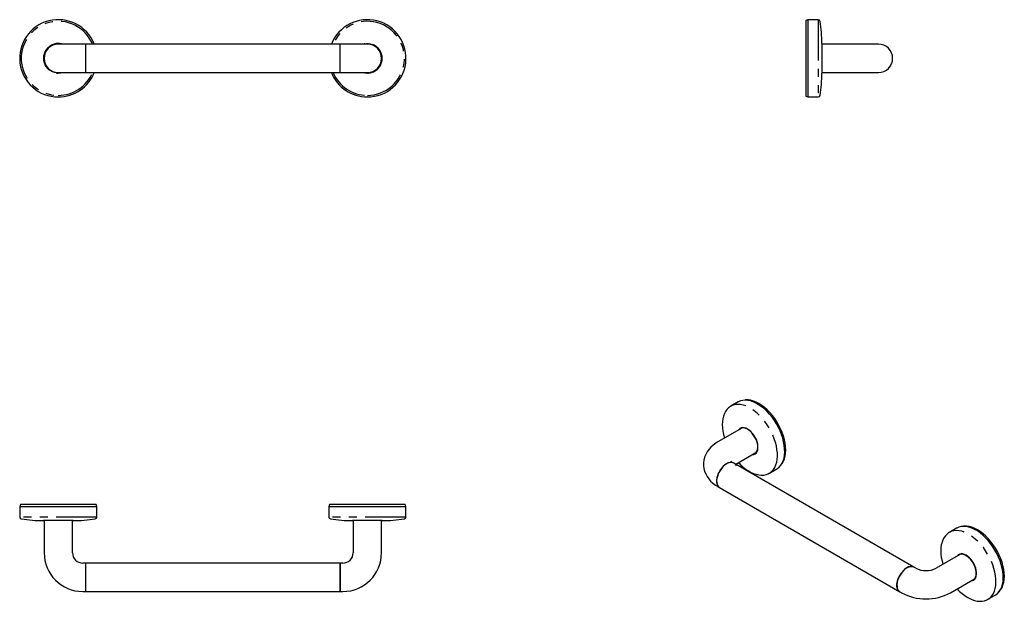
# Model space of a CAD drawing. Extents: x 32 to 185, y 132 to 222.
import ezdxf

# ---------------------------------------------------------------- set-up
doc = ezdxf.new("R2010")
doc.units = 0
doc.linetypes.add('PHANTOM', pattern=[12.7, 6.35, -1.27, 1.27, -1.27, 1.27, -1.27])
doc.layers.get('0').update_dxf_attribs({"linetype": 'CONTINUOUS'})

msp = doc.modelspace()

# ---------------------------------------------------------------- linework, layer by layer
at = {"color": 7, "linetype": 'CONTINUOUS'}
for p, q in [((154.2, 221.94), (153.85, 221.83)), ((153.85, 221.83), (153.85, 210.05)), ((155.79, 221.94), (154.2, 221.94)), ((154.2, 221.94), (154.2, 209.94)), ((41.57, 218.14), (37.77, 218.14)), ((41.97, 218.14), (41.57, 218.14)), ((81.57, 218.14), (41.97, 218.14)), ((41.97, 218.14), (41.97, 213.74)), ((81.97, 218.14), (81.57, 218.14)), ((81.57, 213.74), (81.57, 218.14)), ((85.77, 218.14), (81.97, 218.14)), ((156.35, 218.24), (156.35, 213.64)), ((161.35, 218.14), (156.35, 218.14)), ((165.15, 218.14), (161.35, 218.14)), ((37.77, 213.74), (41.57, 213.74)), ((41.57, 213.74), (41.97, 213.74)), ((41.97, 213.74), (81.57, 213.74)), ((81.57, 213.74), (81.97, 213.74)), ((81.97, 213.74), (85.77, 213.74)), ((156.35, 213.74), (161.35, 213.74)), ((161.35, 213.74), (165.15, 213.74)), ((153.85, 210.05), (154.2, 209.94)), ((154.2, 209.94), (155.79, 209.94)), ((143.35, 162.59), (142.22, 161.94)), ((144.4, 162.88), (144.11, 162.84)), ((143.93, 158.54), (140.19, 156.38)), ((143, 152.92), (146.13, 154.73)), ((145.83, 154.55), (146, 154.61)), ((142.67, 153.11), (142.39, 153.27)), ((170.67, 136.94), (142.67, 153.11)), ((149.95, 152.73), (150.13, 152.96)), ((148.22, 151.54), (149.35, 152.19)), ((148.22, 151.54), (148.25, 151.56)), ((140.19, 149.46), (140.47, 149.3)), ((140.47, 149.3), (168.47, 133.13)), ((31.89, 146.67), (31.77, 146.33)), ((31.77, 146.33), (31.77, 144.73)), ((43.77, 146.33), (31.77, 146.33)), ((43.66, 146.67), (31.89, 146.67)), ((43.77, 146.33), (43.66, 146.67)), ((43.77, 144.73), (43.77, 146.33)), ((79.89, 146.67), (79.77, 146.33)), ((79.77, 146.33), (79.77, 144.73)), ((91.77, 146.33), (79.77, 146.33)), ((91.66, 146.67), (79.89, 146.67)), ((91.77, 146.33), (91.66, 146.67)), ((91.77, 144.73), (91.77, 146.33)), ((40.07, 144.17), (35.47, 144.17)), ((35.57, 144.17), (35.57, 139.17)), ((39.97, 139.17), (39.97, 144.17)), ((88.07, 144.17), (83.47, 144.17)), ((83.57, 144.17), (83.57, 139.17)), ((87.97, 139.17), (87.97, 144.17)), ((177.29, 142.99), (176.16, 142.34)), ((178.34, 143.29), (178.05, 143.25)), ((177.88, 138.94), (174.13, 136.78)), ((41.97, 137.57), (41.57, 137.57)), ((81.57, 137.57), (41.97, 137.57)), ((41.97, 137.57), (41.97, 135.37)), ((41.97, 137.57), (41.97, 133.17)), ((81.97, 137.57), (81.57, 137.57)), ((81.57, 133.17), (81.57, 137.57)), ((81.57, 137.57), (81.57, 135.37)), ((170.96, 136.78), (170.67, 136.94)), ((41.97, 135.37), (41.97, 133.17)), ((81.57, 135.37), (81.57, 133.17)), ((176.33, 132.97), (180.08, 135.13)), ((179.77, 134.96), (179.94, 135.01)), ((41.57, 133.17), (41.97, 133.17)), ((41.97, 133.17), (81.57, 133.17)), ((81.57, 133.17), (81.97, 133.17)), ((168.47, 133.13), (168.76, 132.97)), ((183.89, 133.13), (184.07, 133.36)), ((182.16, 131.95), (183.29, 132.6)), ((182.16, 131.95), (182.19, 131.97))]:
    msp.add_line(p, q, dxfattribs=at)
at = {"color": 8, "linetype": 'PHANTOM'}
for p, q in [((155.79, 221.94), (155.79, 209.94)), ((43.77, 144.73), (31.77, 144.73)), ((91.77, 144.73), (79.77, 144.73))]:
    msp.add_line(p, q, dxfattribs=at)
at = {"color": 7, "linetype": 'CONTINUOUS', "flags": 128}
for points in [[(37.77, 213.7), (38.15, 213.73), (38.19, 213.74)], [(85.35, 213.74), (85.39, 213.73), (85.77, 213.7)], [(149.35, 152.19), (149.46, 152.26), (149.74, 152.49), (149.98, 152.77), (150.19, 153.09), (150.35, 153.47), (150.48, 153.88), (150.55, 154.33), (150.59, 154.82), (150.58, 155.33), (150.52, 155.86), (150.42, 156.41), (150.28, 156.97), (150.09, 157.53), (149.87, 158.09), (149.6, 158.65), (149.31, 159.19), (148.98, 159.71), (148.62, 160.21), (148.24, 160.68), (147.84, 161.11), (147.43, 161.5), (147, 161.85), (146.56, 162.16), (146.13, 162.41), (145.69, 162.61), (145.27, 162.75), (144.85, 162.84), (144.45, 162.87), (144.07, 162.84), (143.71, 162.75), (143.39, 162.61), (143.35, 162.59)], [(150.13, 152.96), (150.2, 153.05), (150.39, 153.38), (150.55, 153.76), (150.66, 154.18), (150.73, 154.64), (150.75, 155.13), (150.73, 155.64), (150.66, 156.18), (150.55, 156.73), (150.39, 157.29), (150.2, 157.85), (149.96, 158.41), (149.69, 158.96), (149.38, 159.5), (149.04, 160.01), (148.67, 160.49), (148.28, 160.95), (147.88, 161.36), (147.46, 161.73), (147.03, 162.06), (146.59, 162.34), (146.16, 162.56), (145.73, 162.73), (145.3, 162.85), (144.9, 162.9), (144.51, 162.9), (144.4, 162.88)], [(142.28, 161.96), (142.15, 161.89), (141.86, 161.68), (141.61, 161.42), (141.4, 161.12), (141.22, 160.78), (141.07, 160.4), (140.97, 159.98), (140.91, 159.54), (140.89, 159.06), (140.91, 158.56), (140.97, 158.05), (141.07, 157.53), (141.22, 157), (141.22, 156.97)], [(142.27, 161.97), (142.26, 161.96), (142.22, 161.94)], [(145.71, 154.48), (145.82, 154.51), (146.01, 154.62), (146.17, 154.77), (146.29, 154.98), (146.37, 155.23), (146.41, 155.52), (146.39, 155.84), (146.34, 156.17), (146.24, 156.52), (146.1, 156.86), (145.92, 157.2), (145.71, 157.51), (145.48, 157.8), (145.22, 158.05), (144.96, 158.26), (144.69, 158.41), (144.42, 158.51), (144.17, 158.55), (143.94, 158.54), (143.73, 158.46), (143.55, 158.33), (143.51, 158.29)], [(143.76, 158.48), (143.75, 158.47), (143.63, 158.36)], [(140.19, 156.38), (139.91, 156.21), (139.47, 155.88), (139.12, 155.56), (138.81, 155.21), (138.55, 154.85), (138.33, 154.46), (138.15, 154.02), (138.04, 153.57), (137.98, 153.12), (137.98, 152.68), (138.04, 152.24), (138.15, 151.82), (138.32, 151.41), (138.53, 151.02), (138.79, 150.65), (139.09, 150.31), (139.44, 149.98), (139.84, 149.68), (140.19, 149.46)], [(143.04, 152.65), (143.04, 152.65), (142.93, 152.86), (142.78, 153.03), (142.6, 153.15), (142.39, 153.2), (142.15, 153.21), (141.9, 153.15), (141.64, 153.04), (141.37, 152.87), (141.12, 152.66), (140.87, 152.4), (140.65, 152.11), (140.45, 151.8), (140.28, 151.47), (140.15, 151.13), (140.07, 150.79), (140.02, 150.46), (140.02, 150.16), (140.07, 149.88), (140.15, 149.65), (140.28, 149.45), (140.45, 149.31), (140.47, 149.3)], [(141.57, 153), (141.31, 152.82), (141.05, 152.6), (140.81, 152.33), (140.59, 152.04), (140.4, 151.72), (140.25, 151.38), (140.13, 151.04), (140.05, 150.7), (140.02, 150.38), (140.03, 150.09), (140.08, 149.82), (140.18, 149.59), (140.32, 149.41), (140.47, 149.3)], [(142.39, 153.27), (142.33, 153.31), (142.26, 153.36), (142.24, 153.38), (142.24, 153.38)], [(145.07, 151.83), (145.29, 151.7), (145.72, 151.51), (146.14, 151.37), (146.55, 151.27), (146.95, 151.24), (147.34, 151.25), (147.7, 151.33), (148.04, 151.45), (148.25, 151.57)], [(176.22, 142.37), (176.09, 142.3), (175.8, 142.08), (175.55, 141.83), (175.34, 141.53), (175.16, 141.19), (175.02, 140.81), (174.91, 140.39), (174.85, 139.94), (174.83, 139.47), (174.85, 138.97), (174.91, 138.46), (175.02, 137.93), (175.16, 137.4), (175.17, 137.38)], [(176.21, 142.37), (176.2, 142.36), (176.16, 142.34)], [(183.29, 132.6), (183.4, 132.67), (183.68, 132.9), (183.92, 133.17), (184.13, 133.5), (184.29, 133.87), (184.42, 134.29), (184.5, 134.74), (184.53, 135.22), (184.52, 135.73), (184.46, 136.26), (184.36, 136.81), (184.22, 137.37), (184.03, 137.94), (183.81, 138.5), (183.55, 139.05), (183.25, 139.6), (182.92, 140.12), (182.56, 140.62), (182.18, 141.08), (181.78, 141.52), (181.37, 141.91), (180.94, 142.26), (180.51, 142.56), (180.07, 142.81), (179.63, 143.01), (179.21, 143.16), (178.79, 143.24), (178.39, 143.27), (178.01, 143.24), (177.65, 143.16), (177.33, 143.01), (177.29, 142.99)], [(184.07, 133.36), (184.14, 133.45), (184.34, 133.79), (184.49, 134.17), (184.61, 134.59), (184.67, 135.04), (184.7, 135.53), (184.67, 136.05), (184.61, 136.59), (184.49, 137.14), (184.34, 137.7), (184.14, 138.26), (183.9, 138.82), (183.63, 139.37), (183.32, 139.9), (182.98, 140.41), (182.61, 140.9), (182.23, 141.35), (181.82, 141.77), (181.4, 142.14), (180.97, 142.47), (180.53, 142.75), (180.1, 142.97), (179.67, 143.14), (179.25, 143.25), (178.84, 143.31), (178.45, 143.3), (178.34, 143.29)], [(179.65, 134.89), (179.76, 134.92), (179.95, 135.02), (180.11, 135.18), (180.23, 135.39), (180.31, 135.64), (180.35, 135.93), (180.34, 136.24), (180.28, 136.58), (180.18, 136.92), (180.04, 137.27), (179.86, 137.6), (179.65, 137.92), (179.42, 138.21), (179.16, 138.46), (178.9, 138.66), (178.63, 138.82), (178.37, 138.92), (178.11, 138.96), (177.88, 138.94), (177.67, 138.87), (177.49, 138.74), (177.45, 138.7)], [(177.7, 138.89), (177.69, 138.88), (177.57, 138.77)], [(168.47, 133.13), (168.45, 133.15), (168.28, 133.29), (168.15, 133.48), (168.07, 133.72), (168.02, 133.99), (168.02, 134.3), (168.07, 134.62), (168.15, 134.96), (168.28, 135.3), (168.45, 135.63), (168.65, 135.95), (168.87, 136.24), (169.12, 136.49), (169.37, 136.71), (169.64, 136.87), (169.9, 136.98), (170.15, 137.04), (170.39, 137.04), (170.6, 136.98), (170.67, 136.94)], [(169.57, 136.84), (169.31, 136.66), (169.05, 136.43), (168.81, 136.17), (168.6, 135.87), (168.4, 135.55), (168.25, 135.22), (168.13, 134.88), (168.05, 134.54), (168.02, 134.22), (168.03, 133.92), (168.08, 133.65), (168.18, 133.43), (168.32, 133.25), (168.47, 133.13)], [(179.01, 132.23), (179.23, 132.11), (179.66, 131.92), (180.08, 131.77), (180.49, 131.68), (180.89, 131.64), (181.28, 131.66), (181.64, 131.73), (181.98, 131.86), (182.2, 131.98)]]:
    msp.add_lwpolyline(points, dxfattribs=at)
at = {"color": 8, "linetype": 'PHANTOM', "flags": 128}
for points in [[(37.77, 213.64), (38.15, 213.67), (38.44, 213.74)], [(85.1, 213.74), (85.39, 213.67), (85.77, 213.64)], [(148.25, 151.56), (148.33, 151.61), (148.61, 151.84), (148.86, 152.12), (149.06, 152.44), (149.23, 152.82), (149.35, 153.23), (149.43, 153.68), (149.46, 154.16), (149.45, 154.68), (149.39, 155.21), (149.29, 155.76), (149.15, 156.32), (148.96, 156.88), (148.74, 157.44), (148.48, 158), (148.18, 158.54), (147.85, 159.06), (147.5, 159.56), (147.12, 160.03), (146.72, 160.46), (146.3, 160.85), (145.87, 161.2), (145.44, 161.51), (145, 161.76), (144.57, 161.96), (144.14, 162.1), (143.72, 162.19), (143.32, 162.22), (142.94, 162.19), (142.59, 162.1), (142.27, 161.97)], [(145.59, 154.41), (145.6, 154.41), (145.82, 154.45), (146.02, 154.55), (146.19, 154.7), (146.31, 154.9), (146.4, 155.14), (146.44, 155.42), (146.44, 155.73), (146.4, 156.06), (146.31, 156.41), (146.19, 156.75), (146.02, 157.09), (145.82, 157.42), (145.6, 157.72), (145.35, 157.98), (145.09, 158.21), (144.82, 158.39), (144.56, 158.52), (144.3, 158.59), (144.05, 158.61), (143.82, 158.57), (143.63, 158.47), (143.46, 158.32), (143.39, 158.22)], [(182.19, 131.97), (182.27, 132.02), (182.55, 132.25), (182.8, 132.52), (183, 132.85), (183.17, 133.22), (183.29, 133.64), (183.37, 134.09), (183.4, 134.57), (183.39, 135.08), (183.33, 135.61), (183.23, 136.16), (183.09, 136.72), (182.91, 137.29), (182.68, 137.85), (182.42, 138.4), (182.12, 138.94), (181.79, 139.47), (181.44, 139.97), (181.06, 140.43), (180.66, 140.87), (180.24, 141.26), (179.81, 141.61), (179.38, 141.91), (178.94, 142.16), (178.51, 142.36), (178.08, 142.51), (177.66, 142.59), (177.26, 142.62), (176.88, 142.59), (176.53, 142.51), (176.21, 142.37)], [(179.53, 134.82), (179.54, 134.82), (179.76, 134.86), (179.96, 134.95), (180.13, 135.1), (180.25, 135.3), (180.34, 135.55), (180.39, 135.83), (180.39, 136.14), (180.34, 136.47), (180.25, 136.81), (180.13, 137.16), (179.96, 137.5), (179.76, 137.82), (179.54, 138.12), (179.29, 138.39), (179.03, 138.61), (178.76, 138.8), (178.5, 138.92), (178.24, 139), (177.99, 139.02), (177.77, 138.98), (177.57, 138.88), (177.4, 138.73), (177.33, 138.63)]]:
    msp.add_lwpolyline(points, dxfattribs=at)
at = {"color": 7, "linetype": 'CONTINUOUS'}
for centre, radius, start, end in [((37.77, 215.94), 6, 21.5102, 270), ((85.77, 215.94), 6, 270, 158.4898), ((155.79, 221.64), 0.3, 8.7459, 90), ((133.69, 218.24), 22.66, 0, 8.7459), ((37.77, 215.94), 2.24, 79.1559, 270), ((37.77, 215.94), 2.2, 90, 270), ((85.77, 215.94), 2.24, 270, 100.8441), ((85.77, 215.94), 2.2, 270, 90), ((165.15, 215.94), 2.2, 270, 90), ((37.77, 215.94), 6, 270, 338.4898), ((85.77, 215.94), 6, 201.5102, 270), ((133.69, 213.64), 22.66, 351.2541, 0), ((155.79, 210.24), 0.3, 270, 351.2541), ((142.22, 152.1), 1.11, 65.7938, 125.5166), ((148.52, 157.74), 6.85, 221.9523, 239.7474), ((32.07, 144.73), 0.3, 180, 261.2541), ((35.47, 166.83), 22.66, 261.2541, 270), ((40.07, 166.83), 22.66, 270, 278.7459), ((43.47, 144.73), 0.3, 278.7459, 0), ((80.07, 144.73), 0.3, 180, 261.2541), ((83.47, 166.83), 22.66, 261.2541, 270), ((88.07, 166.83), 22.66, 270, 278.7459), ((91.47, 144.73), 0.3, 278.7459, 0), ((41.57, 139.17), 6, 180, 270), ((41.57, 139.17), 1.6, 180, 270), ((81.97, 139.17), 1.6, 270, 0), ((81.97, 139.17), 6, 270, 0), ((170.22, 135.93), 1.11, 65.7938, 125.5166), ((172.54, 140.02), 3.61, 243.9219, 296.0781), ((182.46, 138.15), 6.85, 221.9523, 239.7474), ((172.54, 140), 7.99, 241.6961, 298.3039)]:
    msp.add_arc(centre, radius, start, end, dxfattribs=at)
at = {"color": 8, "linetype": 'PHANTOM'}
for centre, radius, start, end in [((37.77, 215.94), 5.75, 22.5135, 270), ((85.77, 215.94), 5.75, 270, 157.4865), ((37.77, 215.94), 2.3, 73.0426, 270), ((85.77, 215.94), 2.3, 270, 106.9574), ((37.77, 215.94), 5.75, 270, 337.4865), ((85.77, 215.94), 5.75, 202.5135, 270)]:
    msp.add_arc(centre, radius, start, end, dxfattribs=at)

doc.saveas('drawing.dxf')
